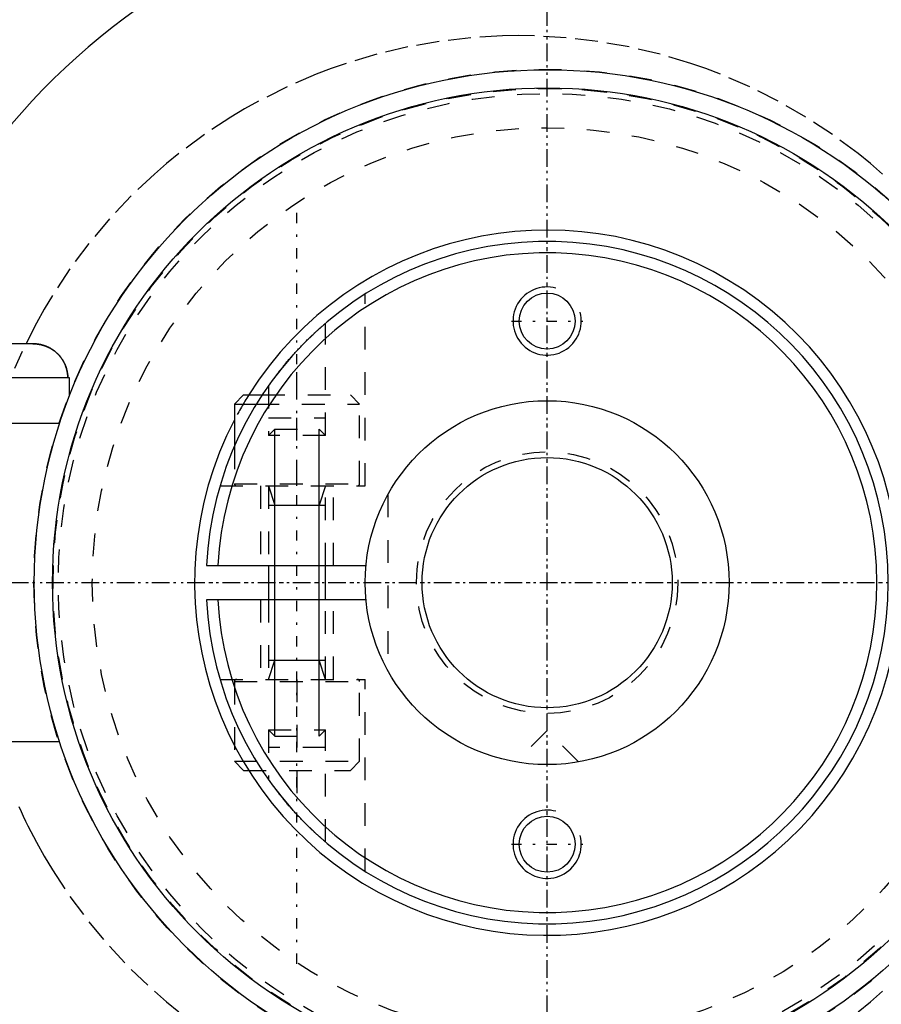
# Model space of a CAD drawing. Extents: x -394 to 140, y -100 to 100.
# Tile 3 of 11: x -373 to -335, y -19 to 25. Entities that reach past the tile are written whole.
import ezdxf

# ---------------------------------------------------------------- set-up
doc = ezdxf.new("R2010")
doc.units = 0
doc.linetypes.add('CENTER', pattern=[1.5, 0.45, -0.5, 0.05, -0.5])
doc.linetypes.add('DASHED', pattern=[2, 1, -1])
for name, color, linetype in [('AM_0', 7, 'CONTINUOUS'), ('AM_10', 7, 'CONTINUOUS'), ('AM_3', 7, 'DASHED'), ('AM_7', 7, 'CENTER')]:
    doc.layers.add(name, color=color, linetype=linetype)

msp = doc.modelspace()

# ---------------------------------------------------------------- linework, layer by layer
at = {"layer": 'AM_0', "color": 7, "linetype": 'CONTINUOUS'}
for p, q in [((-372.61, 10.5), (-375.65, 10.5)), ((-371, 9), (-381.5, 9)), ((-371, 8.216), (-371, 9)), ((-363.35, 8.25), (-363.75, 7.85)), ((-363.35, 8.25), (-362.529, 8.25)), ((-363.75, 7.85), (-363.75, 5.995)), ((-363.75, 7.85), (-362.783, 7.85)), ((-371.436, 7), (-381.5, 7)), ((-371.45, 6.957), (-371.45, 7)), ((-364.981, 0.75), (-357.965, 0.75)), ((-362.25, 0.75), (-362.25, -0.75)), ((-359.75, -0.75), (-359.75, 0.75)), ((-357.965, -0.75), (-364.981, -0.75)), ((-371.45, -7), (-381.05, -7)), ((-371.45, -7), (-371.45, -6.957))]:
    msp.add_line(p, q, dxfattribs=at)
for points in [[(-372.61, 10.5, 0), (-372.599, 10.5, 0), (-372.578, 10.5, 0), (-372.557, 10.499, 0), (-372.546, 10.499, 0), (-372.535, 10.498, 0), (-372.514, 10.497, 0), (-372.492, 10.496, 0), (-372.47, 10.494, 0), (-372.448, 10.492, 0), (-372.425, 10.489, 0), (-372.414, 10.488, 0), (-372.403, 10.486, 0), (-372.381, 10.483, 0), (-372.358, 10.48, 0), (-372.336, 10.476, 0), (-372.314, 10.472, 0), (-372.291, 10.468, 0), (-372.28, 10.465, 0), (-372.269, 10.463, 0), (-372.247, 10.458, 0), (-372.225, 10.453, 0), (-372.214, 10.45, 0), (-372.203, 10.447, 0), (-372.182, 10.441, 0), (-372.16, 10.435, 0), (-372.15, 10.432, 0), (-372.139, 10.428, 0), (-372.118, 10.422, 0), (-372.097, 10.415, 0), (-372.077, 10.407, 0), (-372.057, 10.4, 0), (-372.037, 10.392, 0), (-372.027, 10.388, 0), (-372.018, 10.385, 0), (-371.998, 10.377, 0), (-371.979, 10.368, 0), (-371.959, 10.359, 0), (-371.94, 10.35, 0), (-371.92, 10.341, 0), (-371.91, 10.336, 0), (-371.9, 10.331, 0), (-371.881, 10.321, 0), (-371.861, 10.31, 0), (-371.841, 10.299, 0), (-371.822, 10.288, 0), (-371.803, 10.277, 0), (-371.793, 10.271, 0), (-371.783, 10.265, 0), (-371.764, 10.253, 0), (-371.745, 10.24, 0), (-371.726, 10.227, 0), (-371.708, 10.214, 0), (-371.69, 10.201, 0), (-371.68, 10.194, 0), (-371.671, 10.188, 0), (-371.654, 10.174, 0), (-371.636, 10.16, 0), (-371.619, 10.146, 0), (-371.602, 10.132, 0), (-371.586, 10.118, 0), (-371.577, 10.11, 0), (-371.569, 10.103, 0), (-371.554, 10.089, 0), (-371.538, 10.074, 0), (-371.53, 10.067, 0), (-371.523, 10.059, 0), (-371.508, 10.045, 0), (-371.493, 10.029, 0), (-371.486, 10.022, 0), (-371.479, 10.014, 0), (-371.464, 9.998, 0), (-371.45, 9.982, 0), (-371.435, 9.965, 0), (-371.421, 9.948, 0), (-371.407, 9.931, 0), (-371.4, 9.922, 0), (-371.393, 9.913, 0), (-371.379, 9.896, 0), (-371.366, 9.877, 0), (-371.352, 9.859, 0), (-371.339, 9.84, 0), (-371.327, 9.822, 0), (-371.32, 9.812, 0), (-371.314, 9.803, 0), (-371.302, 9.784, 0), (-371.29, 9.764, 0), (-371.279, 9.745, 0), (-371.268, 9.725, 0), (-371.257, 9.706, 0), (-371.252, 9.696, 0), (-371.247, 9.686, 0), (-371.236, 9.667, 0), (-371.227, 9.647, 0), (-371.217, 9.628, 0), (-371.209, 9.608, 0), (-371.2, 9.589, 0), (-371.196, 9.579, 0), (-371.192, 9.57, 0), (-371.184, 9.55, 0), (-371.176, 9.53, 0), (-371.169, 9.51, 0), (-371.161, 9.49, 0), (-371.154, 9.469, 0), (-371.151, 9.459, 0), (-371.147, 9.448, 0), (-371.141, 9.427, 0), (-371.134, 9.406, 0), (-371.131, 9.395, 0), (-371.128, 9.384, 0), (-371.123, 9.362, 0), (-371.117, 9.34, 0), (-371.115, 9.329, 0), (-371.112, 9.318, 0), (-371.108, 9.296, 0), (-371.103, 9.274, 0), (-371.099, 9.251, 0), (-371.096, 9.229, 0), (-371.092, 9.207, 0), (-371.091, 9.196, 0), (-371.089, 9.184, 0), (-371.087, 9.162, 0), (-371.084, 9.14, 0), (-371.082, 9.118, 0), (-371.081, 9.096, 0), (-371.08, 9.074, 0), (-371.079, 9.064, 0), (-371.079, 9.053, 0), (-371.078, 9.032, 0), (-371.078, 9.01, 0), (-371.078, 9, 0)], [(-371.078, 9, 0), (-371.078, 9.01, 0), (-371.078, 9.032, 0), (-371.079, 9.053, 0), (-371.079, 9.064, 0), (-371.08, 9.074, 0), (-371.081, 9.096, 0), (-371.082, 9.118, 0), (-371.084, 9.14, 0), (-371.087, 9.162, 0), (-371.089, 9.184, 0), (-371.091, 9.196, 0), (-371.092, 9.207, 0), (-371.096, 9.229, 0), (-371.099, 9.251, 0), (-371.103, 9.274, 0), (-371.108, 9.296, 0), (-371.112, 9.318, 0), (-371.115, 9.329, 0), (-371.117, 9.34, 0), (-371.123, 9.362, 0), (-371.128, 9.384, 0), (-371.131, 9.395, 0), (-371.134, 9.406, 0), (-371.141, 9.427, 0), (-371.147, 9.448, 0), (-371.151, 9.459, 0), (-371.154, 9.469, 0), (-371.161, 9.49, 0), (-371.169, 9.51, 0), (-371.176, 9.53, 0), (-371.184, 9.55, 0), (-371.192, 9.57, 0), (-371.196, 9.579, 0), (-371.2, 9.589, 0), (-371.209, 9.608, 0), (-371.217, 9.628, 0), (-371.227, 9.647, 0), (-371.236, 9.667, 0), (-371.247, 9.686, 0), (-371.252, 9.696, 0), (-371.257, 9.706, 0), (-371.268, 9.725, 0), (-371.279, 9.745, 0), (-371.29, 9.764, 0), (-371.302, 9.784, 0), (-371.314, 9.803, 0), (-371.32, 9.812, 0), (-371.327, 9.822, 0), (-371.339, 9.84, 0), (-371.352, 9.859, 0), (-371.366, 9.877, 0), (-371.379, 9.896, 0), (-371.393, 9.913, 0), (-371.4, 9.922, 0), (-371.407, 9.931, 0), (-371.421, 9.948, 0), (-371.435, 9.965, 0), (-371.45, 9.982, 0), (-371.464, 9.998, 0), (-371.479, 10.014, 0), (-371.486, 10.022, 0), (-371.493, 10.029, 0), (-371.508, 10.045, 0), (-371.523, 10.059, 0), (-371.53, 10.067, 0), (-371.538, 10.074, 0), (-371.554, 10.089, 0), (-371.569, 10.103, 0), (-371.577, 10.11, 0), (-371.586, 10.118, 0), (-371.602, 10.132, 0), (-371.619, 10.146, 0), (-371.636, 10.16, 0), (-371.654, 10.174, 0), (-371.671, 10.188, 0), (-371.68, 10.194, 0), (-371.69, 10.201, 0), (-371.708, 10.214, 0), (-371.726, 10.227, 0), (-371.745, 10.24, 0), (-371.764, 10.253, 0), (-371.783, 10.265, 0), (-371.793, 10.271, 0), (-371.803, 10.277, 0), (-371.822, 10.288, 0), (-371.841, 10.299, 0), (-371.861, 10.31, 0), (-371.881, 10.321, 0), (-371.9, 10.331, 0), (-371.91, 10.336, 0), (-371.92, 10.341, 0), (-371.94, 10.35, 0), (-371.959, 10.359, 0), (-371.979, 10.368, 0), (-371.998, 10.377, 0), (-372.018, 10.385, 0), (-372.027, 10.388, 0), (-372.037, 10.392, 0), (-372.057, 10.4, 0), (-372.077, 10.407, 0), (-372.097, 10.415, 0), (-372.118, 10.422, 0), (-372.139, 10.428, 0), (-372.15, 10.432, 0), (-372.16, 10.435, 0), (-372.182, 10.441, 0), (-372.203, 10.447, 0), (-372.214, 10.45, 0), (-372.225, 10.453, 0), (-372.247, 10.458, 0), (-372.269, 10.463, 0), (-372.28, 10.465, 0), (-372.291, 10.468, 0), (-372.314, 10.472, 0), (-372.336, 10.476, 0), (-372.358, 10.48, 0), (-372.381, 10.483, 0), (-372.403, 10.486, 0), (-372.414, 10.488, 0), (-372.425, 10.489, 0), (-372.448, 10.492, 0), (-372.47, 10.494, 0), (-372.492, 10.496, 0), (-372.514, 10.497, 0), (-372.535, 10.498, 0), (-372.546, 10.499, 0), (-372.557, 10.499, 0), (-372.578, 10.5, 0), (-372.599, 10.5, 0), (-372.61, 10.5, 0)], [(-359.75, -11.399, 0), (-359.75, -11.399, 0), (-359.752, -11.398, 0), (-359.755, -11.395, 0), (-359.757, -11.393, 0), (-359.76, -11.391, 0), (-359.766, -11.385, 0), (-359.774, -11.379, 0), (-359.783, -11.37, 0), (-359.794, -11.361, 0), (-359.807, -11.35, 0), (-359.814, -11.344, 0), (-359.821, -11.338, 0), (-359.836, -11.325, 0), (-359.853, -11.31, 0), (-359.871, -11.294, 0), (-359.89, -11.278, 0), (-359.91, -11.26, 0), (-359.921, -11.251, 0), (-359.932, -11.241, 0), (-359.954, -11.222, 0), (-359.977, -11.201, 0), (-359.988, -11.191, 0), (-360, -11.18, 0), (-360.024, -11.158, 0), (-360.049, -11.136, 0), (-360.061, -11.125, 0), (-360.074, -11.114, 0), (-360.099, -11.091, 0), (-360.126, -11.067, 0), (-360.153, -11.042, 0), (-360.18, -11.016, 0), (-360.208, -10.99, 0), (-360.223, -10.977, 0), (-360.237, -10.964, 0), (-360.266, -10.936, 0), (-360.296, -10.908, 0), (-360.326, -10.88, 0), (-360.357, -10.851, 0), (-360.388, -10.821, 0), (-360.403, -10.806, 0), (-360.419, -10.791, 0), (-360.45, -10.761, 0), (-360.482, -10.73, 0), (-360.514, -10.699, 0), (-360.546, -10.667, 0), (-360.578, -10.635, 0), (-360.594, -10.619, 0), (-360.61, -10.603, 0), (-360.642, -10.571, 0), (-360.675, -10.538, 0), (-360.707, -10.505, 0), (-360.739, -10.472, 0), (-360.771, -10.439, 0), (-360.787, -10.423, 0), (-360.803, -10.406, 0), (-360.835, -10.373, 0), (-360.866, -10.34, 0), (-360.897, -10.308, 0), (-360.928, -10.275, 0), (-360.959, -10.242, 0), (-360.974, -10.226, 0), (-360.989, -10.21, 0), (-361.019, -10.178, 0), (-361.049, -10.145, 0), (-361.064, -10.129, 0), (-361.079, -10.112, 0), (-361.109, -10.079, 0), (-361.14, -10.045, 0), (-361.155, -10.029, 0), (-361.17, -10.012, 0), (-361.2, -9.978, 0), (-361.231, -9.943, 0), (-361.261, -9.909, 0), (-361.291, -9.874, 0), (-361.322, -9.84, 0), (-361.337, -9.822, 0), (-361.352, -9.805, 0), (-361.382, -9.77, 0), (-361.412, -9.735, 0), (-361.441, -9.7, 0), (-361.471, -9.665, 0), (-361.5, -9.63, 0), (-361.515, -9.613, 0), (-361.529, -9.596, 0), (-361.558, -9.561, 0), (-361.586, -9.527, 0), (-361.614, -9.492, 0), (-361.642, -9.458, 0), (-361.67, -9.424, 0), (-361.683, -9.408, 0), (-361.697, -9.391, 0), (-361.723, -9.358, 0), (-361.75, -9.325, 0), (-361.775, -9.292, 0), (-361.801, -9.26, 0), (-361.825, -9.228, 0), (-361.838, -9.212, 0), (-361.85, -9.197, 0), (-361.874, -9.166, 0), (-361.897, -9.136, 0), (-361.92, -9.106, 0), (-361.942, -9.077, 0), (-361.964, -9.048, 0), (-361.974, -9.034, 0), (-361.985, -9.02, 0), (-362.006, -8.992, 0), (-362.027, -8.964, 0), (-362.037, -8.95, 0), (-362.047, -8.937, 0), (-362.067, -8.91, 0), (-362.086, -8.884, 0), (-362.096, -8.871, 0), (-362.105, -8.858, 0), (-362.123, -8.834, 0), (-362.139, -8.811, 0), (-362.155, -8.789, 0), (-362.17, -8.768, 0), (-362.184, -8.749, 0), (-362.191, -8.74, 0), (-362.197, -8.731, 0), (-362.208, -8.715, 0), (-362.218, -8.701, 0), (-362.227, -8.689, 0), (-362.235, -8.678, 0), (-362.241, -8.67, 0), (-362.243, -8.666, 0), (-362.245, -8.663, 0), (-362.248, -8.659, 0), (-362.25, -8.657, 0), (-362.25, -8.657, 0)]]:
    msp.add_polyline3d(points, dxfattribs=at)
for centre, radius in [((-350, 0), 22.55), ((-350, 0), 21.75), ((-350, 11.5), 1.229), ((-350, 0), 8), ((-350, 0), 5.5), ((-350, -11.5), 1.229)]:
    msp.add_circle(centre, radius, dxfattribs=at)
for radius, start, end in [(41.645, 74.9953, 285.0047), (42.5, 106.8188, 168.4858), (40.559, 24.5423, 136.7643), (31, 193.0503, 160.2017), (15.5, 152.5107, 147.8418), (15, 182.866, 177.134), (14.5, 182.9649, 177.0351), (42.5, 191.5142, 253.1812), (40.559, 223.2357, 335.4577)]:
    msp.add_arc((-350, 0), radius, start, end, dxfattribs=at)
at = {"layer": 'AM_10', "color": 7, "linetype": 'CONTINUOUS'}
for p, q in [((-361.974, -6.75), (-361.974, 6.75)), ((-360.026, -6.75), (-360.026, 6.75)), ((-362.25, 4.25), (-361.974, 3.4)), ((-359.75, 4.25), (-360.026, 3.4)), ((-362.25, 3.4), (-359.75, 3.4)), ((-362.25, -4.25), (-361.974, -3.4)), ((-362.25, -3.4), (-359.75, -3.4)), ((-359.75, -4.25), (-360.026, -3.4))]:
    msp.add_line(p, q, dxfattribs=at)
for centre in [(-350, 11.5), (-350, -11.5)]:
    msp.add_arc(centre, 1.5, 75, 15, dxfattribs=at)
at = {"layer": 'AM_3', "color": 6, "linetype": 'DASHED'}
for p, q in [((-358, 4.25), (-358, 12.689)), ((-359.75, 6.474), (-359.75, 11.399)), ((-361, 4.25), (-361, 10.198)), ((-362.25, 8.657), (-362.25, 6.474)), ((-362.529, 8.25), (-358.65, 8.25)), ((-358.25, 7.85), (-358.65, 8.25)), ((-362.783, 7.85), (-358.25, 7.85)), ((-358.25, 4.35), (-358.25, 7.85)), ((-362.25, 7.25), (-359.75, 7.25)), ((-361.974, 6.75), (-362.25, 6.474)), ((-361.974, 6.75), (-360.026, 6.75)), ((-359.75, 6.474), (-360.026, 6.75)), ((-359.75, 6.474), (-362.25, 6.474)), ((-363.75, 5.995), (-363.75, 4.35)), ((-363.75, 4.35), (-358.25, 4.35)), ((-364.385, 4.25), (-358, 4.25)), ((-362.6, 4.25), (-362.6, 0.75)), ((-362.25, 4.25), (-362.25, 0.75)), ((-359.75, 0.75), (-359.75, 4.25)), ((-359.4, 0.75), (-359.4, 4.25)), ((-357, 3.873), (-357, -3.873)), ((-362.6, -0.75), (-362.6, -4.25)), ((-362.25, -0.75), (-362.25, -4.25)), ((-359.75, -4.25), (-359.75, -0.75)), ((-359.4, -4.25), (-359.4, -0.75)), ((-364.385, -4.25), (-358, -4.25)), ((-361, -4.25), (-361, -10.198)), ((-358, -12.689), (-358, -4.25)), ((-363.75, -4.35), (-363.75, -7.85)), ((-363.75, -4.35), (-358.25, -4.35)), ((-358.25, -7.85), (-358.25, -4.35)), ((-362.25, -6.474), (-362.25, -8.657)), ((-362.25, -6.474), (-361.974, -6.75)), ((-362.25, -6.474), (-359.75, -6.474)), ((-360.026, -6.75), (-359.75, -6.474)), ((-359.75, -11.399), (-359.75, -6.474)), ((-361.974, -6.75), (-360.026, -6.75)), ((-350, -6.5), (-351.38, -7.88)), ((-348.62, -7.88), (-350, -6.5)), ((-359.75, -7.25), (-362.25, -7.25)), ((-363.75, -7.85), (-363.35, -8.25)), ((-363.75, -7.85), (-358.25, -7.85)), ((-358.65, -8.25), (-358.25, -7.85)), ((-363.35, -8.25), (-358.65, -8.25))]:
    msp.add_line(p, q, dxfattribs=at)
for points in [[(-335.255, 17.963, 0), (-335.785, 18.42, 0), (-336.328, 18.862, 0), (-337.452, 19.697, 0), (-338.622, 20.466, 0), (-339.835, 21.165, 0), (-341.087, 21.793, 0), (-342.373, 22.347, 0), (-343.028, 22.596, 0), (-343.689, 22.825, 0), (-345.031, 23.227, 0), (-346.394, 23.549, 0), (-347.773, 23.792, 0), (-349.165, 23.954, 0), (-350.563, 24.036, 0), (-351.263, 24.046, 0), (-351.964, 24.036, 0), (-353.362, 23.954, 0), (-354.753, 23.792, 0), (-356.132, 23.549, 0), (-357.495, 23.227, 0), (-358.837, 22.825, 0), (-359.499, 22.596, 0), (-360.153, 22.347, 0), (-361.439, 21.793, 0), (-362.691, 21.165, 0), (-363.303, 20.824, 0), (-363.904, 20.466, 0), (-365.074, 19.697, 0), (-366.198, 18.862, 0), (-366.741, 18.42, 0), (-367.271, 17.963, 0), (-368.29, 17.003, 0), (-369.251, 15.986, 0), (-370.151, 14.914, 0), (-370.988, 13.792, 0), (-371.757, 12.624, 0), (-372.116, 12.023, 0), (-372.458, 11.412, 0), (-373.086, 10.162, 0), (-373.419, 9.417, 0)], [(-362.25, 8.657, 0), (-362.25, 8.657, 0), (-362.248, 8.659, 0), (-362.245, 8.663, 0), (-362.243, 8.666, 0), (-362.241, 8.67, 0), (-362.235, 8.678, 0), (-362.227, 8.689, 0), (-362.218, 8.701, 0), (-362.208, 8.715, 0), (-362.197, 8.731, 0), (-362.191, 8.74, 0), (-362.184, 8.749, 0), (-362.17, 8.768, 0), (-362.155, 8.789, 0), (-362.139, 8.811, 0), (-362.123, 8.834, 0), (-362.105, 8.858, 0), (-362.096, 8.871, 0), (-362.086, 8.884, 0), (-362.067, 8.91, 0), (-362.047, 8.937, 0), (-362.037, 8.95, 0), (-362.027, 8.964, 0), (-362.006, 8.992, 0), (-361.985, 9.02, 0), (-361.974, 9.034, 0), (-361.964, 9.048, 0), (-361.942, 9.077, 0), (-361.92, 9.106, 0), (-361.897, 9.136, 0), (-361.874, 9.166, 0), (-361.85, 9.197, 0), (-361.838, 9.212, 0), (-361.825, 9.228, 0), (-361.801, 9.26, 0), (-361.775, 9.292, 0), (-361.75, 9.325, 0), (-361.723, 9.358, 0), (-361.697, 9.391, 0), (-361.683, 9.408, 0), (-361.67, 9.424, 0), (-361.642, 9.458, 0), (-361.614, 9.492, 0), (-361.586, 9.527, 0), (-361.558, 9.561, 0), (-361.529, 9.596, 0), (-361.515, 9.613, 0), (-361.5, 9.63, 0), (-361.471, 9.665, 0), (-361.441, 9.7, 0), (-361.412, 9.735, 0), (-361.382, 9.77, 0), (-361.352, 9.805, 0), (-361.337, 9.822, 0), (-361.322, 9.84, 0), (-361.291, 9.874, 0), (-361.261, 9.909, 0), (-361.231, 9.943, 0), (-361.2, 9.978, 0), (-361.17, 10.012, 0), (-361.155, 10.029, 0), (-361.14, 10.045, 0), (-361.109, 10.079, 0), (-361.079, 10.112, 0), (-361.064, 10.129, 0), (-361.049, 10.145, 0), (-361.019, 10.178, 0), (-360.989, 10.21, 0), (-360.974, 10.226, 0), (-360.959, 10.242, 0), (-360.928, 10.275, 0), (-360.897, 10.308, 0), (-360.866, 10.34, 0), (-360.835, 10.373, 0), (-360.803, 10.406, 0), (-360.787, 10.423, 0), (-360.771, 10.439, 0), (-360.739, 10.472, 0), (-360.707, 10.505, 0), (-360.675, 10.538, 0), (-360.642, 10.571, 0), (-360.61, 10.603, 0), (-360.594, 10.619, 0), (-360.578, 10.635, 0), (-360.546, 10.667, 0), (-360.514, 10.699, 0), (-360.482, 10.73, 0), (-360.45, 10.761, 0), (-360.419, 10.791, 0), (-360.403, 10.806, 0), (-360.388, 10.821, 0), (-360.357, 10.851, 0), (-360.326, 10.88, 0), (-360.296, 10.908, 0), (-360.266, 10.936, 0), (-360.237, 10.964, 0), (-360.223, 10.977, 0), (-360.208, 10.99, 0), (-360.18, 11.016, 0), (-360.153, 11.042, 0), (-360.126, 11.067, 0), (-360.099, 11.091, 0), (-360.074, 11.114, 0), (-360.061, 11.125, 0), (-360.049, 11.136, 0), (-360.024, 11.158, 0), (-360, 11.18, 0), (-359.988, 11.191, 0), (-359.977, 11.201, 0), (-359.954, 11.222, 0), (-359.932, 11.241, 0), (-359.921, 11.251, 0), (-359.91, 11.26, 0), (-359.89, 11.278, 0), (-359.871, 11.294, 0), (-359.853, 11.31, 0), (-359.836, 11.325, 0), (-359.821, 11.338, 0), (-359.814, 11.344, 0), (-359.807, 11.35, 0), (-359.794, 11.361, 0), (-359.783, 11.37, 0), (-359.774, 11.379, 0), (-359.766, 11.385, 0), (-359.76, 11.391, 0), (-359.757, 11.393, 0), (-359.755, 11.395, 0), (-359.752, 11.398, 0), (-359.75, 11.399, 0), (-359.75, 11.399, 0)], [(-372.61, 10.5, 0), (-372.599, 10.5, 0), (-372.578, 10.5, 0), (-372.557, 10.499, 0), (-372.546, 10.499, 0), (-372.535, 10.498, 0), (-372.514, 10.497, 0), (-372.492, 10.496, 0), (-372.47, 10.494, 0), (-372.448, 10.492, 0), (-372.425, 10.489, 0), (-372.414, 10.488, 0), (-372.403, 10.486, 0), (-372.381, 10.483, 0), (-372.358, 10.48, 0), (-372.336, 10.476, 0), (-372.314, 10.472, 0), (-372.291, 10.468, 0), (-372.28, 10.465, 0), (-372.269, 10.463, 0), (-372.247, 10.458, 0), (-372.225, 10.453, 0), (-372.214, 10.45, 0), (-372.203, 10.447, 0), (-372.182, 10.441, 0), (-372.16, 10.435, 0), (-372.15, 10.432, 0), (-372.139, 10.428, 0), (-372.118, 10.422, 0), (-372.097, 10.415, 0), (-372.077, 10.407, 0), (-372.057, 10.4, 0), (-372.037, 10.392, 0), (-372.027, 10.388, 0), (-372.018, 10.385, 0), (-371.998, 10.377, 0), (-371.979, 10.368, 0), (-371.959, 10.359, 0), (-371.94, 10.35, 0), (-371.92, 10.341, 0), (-371.91, 10.336, 0), (-371.9, 10.331, 0), (-371.881, 10.321, 0), (-371.861, 10.31, 0), (-371.841, 10.299, 0), (-371.822, 10.288, 0), (-371.803, 10.277, 0), (-371.793, 10.271, 0), (-371.783, 10.265, 0), (-371.764, 10.253, 0), (-371.745, 10.24, 0), (-371.726, 10.227, 0), (-371.708, 10.214, 0), (-371.69, 10.201, 0), (-371.68, 10.194, 0), (-371.671, 10.188, 0), (-371.654, 10.174, 0), (-371.636, 10.16, 0), (-371.619, 10.146, 0), (-371.602, 10.132, 0), (-371.586, 10.118, 0), (-371.577, 10.11, 0), (-371.569, 10.103, 0), (-371.554, 10.089, 0), (-371.538, 10.074, 0), (-371.53, 10.067, 0), (-371.523, 10.059, 0), (-371.508, 10.045, 0), (-371.493, 10.029, 0), (-371.486, 10.022, 0), (-371.479, 10.014, 0), (-371.464, 9.998, 0), (-371.45, 9.982, 0), (-371.435, 9.965, 0), (-371.421, 9.948, 0), (-371.407, 9.931, 0), (-371.4, 9.922, 0), (-371.393, 9.913, 0), (-371.379, 9.896, 0), (-371.366, 9.877, 0), (-371.352, 9.859, 0), (-371.339, 9.84, 0), (-371.327, 9.822, 0), (-371.32, 9.812, 0), (-371.314, 9.803, 0), (-371.302, 9.784, 0), (-371.29, 9.764, 0), (-371.279, 9.745, 0), (-371.268, 9.725, 0), (-371.257, 9.706, 0), (-371.252, 9.696, 0), (-371.247, 9.686, 0), (-371.236, 9.667, 0), (-371.227, 9.647, 0), (-371.217, 9.628, 0), (-371.209, 9.608, 0), (-371.2, 9.589, 0), (-371.196, 9.579, 0), (-371.192, 9.57, 0), (-371.184, 9.55, 0), (-371.176, 9.53, 0), (-371.169, 9.51, 0), (-371.161, 9.49, 0), (-371.154, 9.469, 0), (-371.151, 9.459, 0), (-371.147, 9.448, 0), (-371.141, 9.427, 0), (-371.134, 9.406, 0), (-371.131, 9.395, 0), (-371.128, 9.384, 0), (-371.123, 9.362, 0), (-371.117, 9.34, 0), (-371.115, 9.329, 0), (-371.112, 9.318, 0), (-371.108, 9.296, 0), (-371.103, 9.274, 0), (-371.099, 9.251, 0), (-371.096, 9.229, 0), (-371.092, 9.207, 0), (-371.091, 9.196, 0), (-371.089, 9.184, 0), (-371.087, 9.162, 0), (-371.084, 9.14, 0), (-371.082, 9.118, 0), (-371.081, 9.096, 0), (-371.08, 9.074, 0), (-371.079, 9.064, 0), (-371.079, 9.053, 0), (-371.078, 9.032, 0), (-371.078, 9.01, 0), (-371.078, 9, 0)], [(-372.464, 10.493, 0), (-372.489, 10.495, 0), (-372.538, 10.498, 0), (-372.586, 10.5, 0), (-372.61, 10.5, 0)], [(-372.61, 10.5, 0), (-372.599, 10.5, 0), (-372.578, 10.5, 0), (-372.557, 10.499, 0), (-372.546, 10.499, 0), (-372.535, 10.498, 0), (-372.514, 10.497, 0), (-372.492, 10.496, 0), (-372.47, 10.494, 0), (-372.448, 10.492, 0), (-372.425, 10.489, 0), (-372.414, 10.488, 0), (-372.403, 10.486, 0), (-372.381, 10.483, 0), (-372.358, 10.48, 0), (-372.336, 10.476, 0), (-372.314, 10.472, 0), (-372.291, 10.468, 0), (-372.28, 10.465, 0), (-372.269, 10.463, 0), (-372.247, 10.458, 0), (-372.225, 10.453, 0), (-372.214, 10.45, 0), (-372.203, 10.447, 0), (-372.182, 10.441, 0), (-372.16, 10.435, 0), (-372.15, 10.432, 0), (-372.139, 10.428, 0), (-372.118, 10.422, 0), (-372.097, 10.415, 0), (-372.077, 10.407, 0), (-372.057, 10.4, 0), (-372.037, 10.392, 0), (-372.027, 10.388, 0), (-372.018, 10.385, 0), (-371.998, 10.377, 0), (-371.979, 10.368, 0), (-371.959, 10.359, 0), (-371.94, 10.35, 0), (-371.92, 10.341, 0), (-371.91, 10.336, 0), (-371.9, 10.331, 0), (-371.881, 10.321, 0), (-371.861, 10.31, 0), (-371.841, 10.299, 0), (-371.822, 10.288, 0), (-371.803, 10.277, 0), (-371.793, 10.271, 0), (-371.783, 10.265, 0), (-371.764, 10.253, 0), (-371.745, 10.24, 0), (-371.726, 10.227, 0), (-371.708, 10.214, 0), (-371.69, 10.201, 0), (-371.68, 10.194, 0), (-371.671, 10.188, 0), (-371.654, 10.174, 0), (-371.636, 10.16, 0), (-371.619, 10.146, 0), (-371.602, 10.132, 0), (-371.586, 10.118, 0), (-371.577, 10.11, 0), (-371.569, 10.103, 0), (-371.554, 10.089, 0), (-371.538, 10.074, 0), (-371.53, 10.067, 0), (-371.523, 10.059, 0), (-371.508, 10.045, 0), (-371.493, 10.029, 0), (-371.486, 10.022, 0), (-371.479, 10.014, 0), (-371.464, 9.998, 0), (-371.45, 9.982, 0), (-371.435, 9.965, 0), (-371.421, 9.948, 0), (-371.407, 9.931, 0), (-371.4, 9.922, 0), (-371.393, 9.913, 0), (-371.379, 9.896, 0), (-371.366, 9.877, 0), (-371.352, 9.859, 0), (-371.339, 9.84, 0), (-371.327, 9.822, 0), (-371.32, 9.812, 0), (-371.314, 9.803, 0), (-371.302, 9.784, 0), (-371.29, 9.764, 0), (-371.279, 9.745, 0), (-371.268, 9.725, 0), (-371.257, 9.706, 0), (-371.252, 9.696, 0), (-371.247, 9.686, 0), (-371.236, 9.667, 0), (-371.227, 9.647, 0), (-371.217, 9.628, 0), (-371.209, 9.608, 0), (-371.2, 9.589, 0), (-371.196, 9.579, 0), (-371.192, 9.57, 0), (-371.184, 9.55, 0), (-371.176, 9.53, 0), (-371.169, 9.51, 0), (-371.161, 9.49, 0), (-371.154, 9.469, 0), (-371.151, 9.459, 0), (-371.147, 9.448, 0), (-371.141, 9.427, 0), (-371.134, 9.406, 0), (-371.131, 9.395, 0), (-371.128, 9.384, 0), (-371.123, 9.362, 0), (-371.117, 9.34, 0), (-371.115, 9.329, 0), (-371.112, 9.318, 0), (-371.108, 9.296, 0), (-371.103, 9.274, 0), (-371.099, 9.251, 0), (-371.096, 9.229, 0), (-371.092, 9.207, 0), (-371.091, 9.196, 0), (-371.089, 9.184, 0), (-371.087, 9.162, 0), (-371.084, 9.14, 0), (-371.082, 9.118, 0), (-371.081, 9.096, 0), (-371.08, 9.074, 0), (-371.079, 9.064, 0), (-371.079, 9.053, 0), (-371.078, 9.032, 0), (-371.078, 9.01, 0), (-371.078, 9, 0)], [(-371.078, 9, 0), (-371.078, 9.01, 0), (-371.078, 9.032, 0), (-371.079, 9.053, 0), (-371.079, 9.064, 0), (-371.08, 9.074, 0), (-371.081, 9.096, 0), (-371.082, 9.118, 0), (-371.084, 9.14, 0), (-371.087, 9.162, 0), (-371.089, 9.184, 0), (-371.091, 9.196, 0), (-371.092, 9.207, 0), (-371.096, 9.229, 0), (-371.099, 9.251, 0), (-371.103, 9.274, 0), (-371.108, 9.296, 0), (-371.112, 9.318, 0), (-371.115, 9.329, 0), (-371.117, 9.34, 0), (-371.123, 9.362, 0), (-371.128, 9.384, 0), (-371.131, 9.395, 0), (-371.134, 9.406, 0), (-371.141, 9.427, 0), (-371.147, 9.448, 0), (-371.151, 9.459, 0), (-371.154, 9.469, 0), (-371.161, 9.49, 0), (-371.169, 9.51, 0), (-371.176, 9.53, 0), (-371.184, 9.55, 0), (-371.192, 9.57, 0), (-371.196, 9.579, 0), (-371.2, 9.589, 0), (-371.209, 9.608, 0), (-371.217, 9.628, 0), (-371.227, 9.647, 0), (-371.236, 9.667, 0), (-371.247, 9.686, 0), (-371.252, 9.696, 0), (-371.257, 9.706, 0), (-371.268, 9.725, 0), (-371.279, 9.745, 0), (-371.29, 9.764, 0), (-371.302, 9.784, 0), (-371.314, 9.803, 0), (-371.32, 9.812, 0), (-371.327, 9.822, 0), (-371.339, 9.84, 0), (-371.352, 9.859, 0), (-371.366, 9.877, 0), (-371.379, 9.896, 0), (-371.393, 9.913, 0), (-371.4, 9.922, 0), (-371.407, 9.931, 0), (-371.421, 9.948, 0), (-371.435, 9.965, 0), (-371.45, 9.982, 0), (-371.464, 9.998, 0), (-371.479, 10.014, 0), (-371.486, 10.022, 0), (-371.493, 10.029, 0), (-371.508, 10.045, 0), (-371.523, 10.059, 0), (-371.53, 10.067, 0), (-371.538, 10.074, 0), (-371.554, 10.089, 0), (-371.569, 10.103, 0), (-371.577, 10.11, 0), (-371.586, 10.118, 0), (-371.602, 10.132, 0), (-371.619, 10.146, 0), (-371.636, 10.16, 0), (-371.654, 10.174, 0), (-371.671, 10.188, 0), (-371.68, 10.194, 0), (-371.69, 10.201, 0), (-371.708, 10.214, 0), (-371.726, 10.227, 0), (-371.745, 10.24, 0), (-371.764, 10.253, 0), (-371.783, 10.265, 0), (-371.793, 10.271, 0), (-371.803, 10.277, 0), (-371.822, 10.288, 0), (-371.841, 10.299, 0), (-371.861, 10.31, 0), (-371.881, 10.321, 0), (-371.9, 10.331, 0), (-371.91, 10.336, 0), (-371.92, 10.341, 0), (-371.94, 10.35, 0), (-371.959, 10.359, 0), (-371.979, 10.368, 0), (-371.998, 10.377, 0), (-372.018, 10.385, 0), (-372.027, 10.388, 0), (-372.037, 10.392, 0), (-372.057, 10.4, 0), (-372.077, 10.407, 0), (-372.097, 10.415, 0), (-372.118, 10.422, 0), (-372.139, 10.428, 0), (-372.15, 10.432, 0), (-372.16, 10.435, 0), (-372.182, 10.441, 0), (-372.203, 10.447, 0), (-372.214, 10.45, 0), (-372.225, 10.453, 0), (-372.247, 10.458, 0), (-372.269, 10.463, 0), (-372.28, 10.465, 0), (-372.291, 10.468, 0), (-372.314, 10.472, 0), (-372.336, 10.476, 0), (-372.358, 10.48, 0), (-372.381, 10.483, 0), (-372.403, 10.486, 0), (-372.414, 10.488, 0), (-372.425, 10.489, 0), (-372.448, 10.492, 0), (-372.47, 10.494, 0), (-372.492, 10.496, 0), (-372.514, 10.497, 0), (-372.535, 10.498, 0), (-372.546, 10.499, 0), (-372.557, 10.499, 0), (-372.578, 10.5, 0), (-372.599, 10.5, 0), (-372.61, 10.5, 0)], [(-372.61, 10.5, 0), (-372.599, 10.5, 0), (-372.578, 10.5, 0), (-372.557, 10.499, 0), (-372.546, 10.499, 0), (-372.535, 10.498, 0), (-372.514, 10.497, 0), (-372.492, 10.496, 0), (-372.47, 10.494, 0), (-372.448, 10.492, 0), (-372.425, 10.489, 0), (-372.414, 10.488, 0), (-372.403, 10.486, 0), (-372.381, 10.483, 0), (-372.358, 10.48, 0), (-372.336, 10.476, 0), (-372.314, 10.472, 0), (-372.291, 10.468, 0), (-372.28, 10.465, 0), (-372.269, 10.463, 0), (-372.247, 10.458, 0), (-372.225, 10.453, 0), (-372.214, 10.45, 0), (-372.203, 10.447, 0), (-372.182, 10.441, 0), (-372.16, 10.435, 0), (-372.15, 10.432, 0), (-372.139, 10.428, 0), (-372.118, 10.422, 0), (-372.097, 10.415, 0), (-372.077, 10.407, 0), (-372.057, 10.4, 0), (-372.037, 10.392, 0), (-372.027, 10.388, 0), (-372.018, 10.385, 0), (-371.998, 10.377, 0), (-371.979, 10.368, 0), (-371.959, 10.359, 0), (-371.94, 10.35, 0), (-371.92, 10.341, 0), (-371.91, 10.336, 0), (-371.9, 10.331, 0), (-371.881, 10.321, 0), (-371.861, 10.31, 0), (-371.841, 10.299, 0), (-371.822, 10.288, 0), (-371.803, 10.277, 0), (-371.793, 10.271, 0), (-371.783, 10.265, 0), (-371.764, 10.253, 0), (-371.745, 10.24, 0), (-371.726, 10.227, 0), (-371.708, 10.214, 0), (-371.69, 10.201, 0), (-371.68, 10.194, 0), (-371.671, 10.188, 0), (-371.654, 10.174, 0), (-371.636, 10.16, 0), (-371.619, 10.146, 0), (-371.602, 10.132, 0), (-371.586, 10.118, 0), (-371.577, 10.11, 0), (-371.569, 10.103, 0), (-371.554, 10.089, 0), (-371.538, 10.074, 0), (-371.53, 10.067, 0), (-371.523, 10.059, 0), (-371.508, 10.045, 0), (-371.493, 10.029, 0), (-371.486, 10.022, 0), (-371.479, 10.014, 0), (-371.464, 9.998, 0), (-371.45, 9.982, 0), (-371.435, 9.965, 0), (-371.421, 9.948, 0), (-371.407, 9.931, 0), (-371.4, 9.922, 0), (-371.393, 9.913, 0), (-371.379, 9.896, 0), (-371.366, 9.877, 0), (-371.352, 9.859, 0), (-371.339, 9.84, 0), (-371.327, 9.822, 0), (-371.32, 9.812, 0), (-371.314, 9.803, 0), (-371.302, 9.784, 0), (-371.29, 9.764, 0), (-371.279, 9.745, 0), (-371.268, 9.725, 0), (-371.257, 9.706, 0), (-371.252, 9.696, 0), (-371.247, 9.686, 0), (-371.236, 9.667, 0), (-371.227, 9.647, 0), (-371.217, 9.628, 0), (-371.209, 9.608, 0), (-371.2, 9.589, 0), (-371.196, 9.579, 0), (-371.192, 9.57, 0), (-371.184, 9.55, 0), (-371.176, 9.53, 0), (-371.169, 9.51, 0), (-371.161, 9.49, 0), (-371.154, 9.469, 0), (-371.151, 9.459, 0), (-371.147, 9.448, 0), (-371.141, 9.427, 0), (-371.134, 9.406, 0), (-371.131, 9.395, 0), (-371.128, 9.384, 0), (-371.123, 9.362, 0), (-371.117, 9.34, 0), (-371.115, 9.329, 0), (-371.112, 9.318, 0), (-371.108, 9.296, 0), (-371.103, 9.274, 0), (-371.099, 9.251, 0), (-371.096, 9.229, 0), (-371.092, 9.207, 0), (-371.091, 9.196, 0), (-371.089, 9.184, 0), (-371.087, 9.162, 0), (-371.084, 9.14, 0), (-371.082, 9.118, 0), (-371.081, 9.096, 0), (-371.08, 9.074, 0), (-371.079, 9.064, 0), (-371.079, 9.053, 0), (-371.078, 9.032, 0), (-371.078, 9.01, 0), (-371.078, 9, 0)], [(-372.464, 10.493, 0), (-372.489, 10.495, 0), (-372.538, 10.498, 0), (-372.586, 10.5, 0), (-372.61, 10.5, 0)], [(-371.078, 9, 0), (-371.078, 9.01, 0), (-371.078, 9.03, 0), (-371.079, 9.049, 0), (-371.079, 9.06, 0), (-371.079, 9.07, 0), (-371.08, 9.09, 0), (-371.082, 9.11, 0), (-371.084, 9.131, 0), (-371.086, 9.152, 0), (-371.088, 9.173, 0), (-371.089, 9.183, 0), (-371.09, 9.193, 0), (-371.093, 9.214, 0), (-371.097, 9.235, 0), (-371.1, 9.256, 0), (-371.104, 9.277, 0), (-371.108, 9.298, 0), (-371.11, 9.308, 0), (-371.113, 9.319, 0), (-371.117, 9.339, 0), (-371.122, 9.36, 0), (-371.125, 9.37, 0), (-371.128, 9.381, 0), (-371.133, 9.401, 0), (-371.139, 9.421, 0), (-371.142, 9.431, 0), (-371.145, 9.441, 0), (-371.151, 9.461, 0), (-371.158, 9.48, 0), (-371.165, 9.499, 0), (-371.172, 9.518, 0), (-371.179, 9.537, 0), (-371.182, 9.546, 0), (-371.186, 9.556, 0), (-371.194, 9.574, 0), (-371.201, 9.592, 0), (-371.209, 9.61, 0), (-371.218, 9.628, 0), (-371.226, 9.647, 0), (-371.231, 9.656, 0), (-371.236, 9.665, 0), (-371.245, 9.683, 0), (-371.255, 9.702, 0), (-371.265, 9.72, 0), (-371.275, 9.738, 0), (-371.286, 9.756, 0), (-371.291, 9.766, 0), (-371.297, 9.775, 0), (-371.308, 9.793, 0), (-371.319, 9.81, 0), (-371.331, 9.828, 0), (-371.343, 9.846, 0), (-371.355, 9.863, 0), (-371.361, 9.872, 0), (-371.368, 9.88, 0), (-371.38, 9.897, 0), (-371.393, 9.914, 0), (-371.406, 9.93, 0), (-371.42, 9.947, 0), (-371.433, 9.963, 0), (-371.44, 9.97, 0), (-371.446, 9.978, 0), (-371.46, 9.993, 0), (-371.474, 10.009, 0), (-371.481, 10.016, 0), (-371.487, 10.023, 0), (-371.501, 10.038, 0), (-371.515, 10.052, 0), (-371.522, 10.058, 0), (-371.529, 10.065, 0), (-371.543, 10.079, 0), (-371.558, 10.093, 0), (-371.573, 10.106, 0), (-371.588, 10.12, 0), (-371.604, 10.133, 0), (-371.612, 10.14, 0), (-371.619, 10.147, 0), (-371.636, 10.16, 0), (-371.652, 10.173, 0), (-371.669, 10.186, 0), (-371.686, 10.198, 0), (-371.703, 10.211, 0), (-371.711, 10.217, 0), (-371.72, 10.223, 0), (-371.738, 10.235, 0), (-371.755, 10.247, 0), (-371.773, 10.258, 0), (-371.791, 10.27, 0), (-371.809, 10.281, 0), (-371.818, 10.286, 0), (-371.827, 10.291, 0), (-371.846, 10.302, 0), (-371.864, 10.312, 0), (-371.883, 10.322, 0), (-371.901, 10.331, 0), (-371.919, 10.341, 0), (-371.929, 10.345, 0), (-371.938, 10.349, 0), (-371.956, 10.358, 0), (-371.975, 10.366, 0), (-371.993, 10.374, 0), (-372.011, 10.382, 0), (-372.029, 10.389, 0), (-372.038, 10.393, 0), (-372.048, 10.396, 0), (-372.066, 10.403, 0), (-372.085, 10.41, 0), (-372.095, 10.414, 0), (-372.105, 10.417, 0), (-372.124, 10.423, 0), (-372.144, 10.43, 0), (-372.154, 10.433, 0), (-372.164, 10.436, 0), (-372.184, 10.442, 0), (-372.204, 10.447, 0), (-372.225, 10.452, 0), (-372.245, 10.457, 0), (-372.266, 10.462, 0), (-372.276, 10.464, 0), (-372.287, 10.467, 0), (-372.307, 10.471, 0), (-372.328, 10.475, 0), (-372.349, 10.478, 0), (-372.37, 10.482, 0), (-372.391, 10.485, 0), (-372.402, 10.486, 0), (-372.412, 10.488, 0), (-372.433, 10.49, 0), (-372.454, 10.492, 0), (-372.464, 10.493, 0)], [(-371.078, 9, 0), (-371.078, 9.01, 0), (-371.078, 9.03, 0), (-371.079, 9.049, 0), (-371.079, 9.06, 0), (-371.079, 9.07, 0), (-371.08, 9.09, 0), (-371.082, 9.11, 0), (-371.084, 9.131, 0), (-371.086, 9.152, 0), (-371.088, 9.173, 0), (-371.089, 9.183, 0), (-371.09, 9.193, 0), (-371.093, 9.214, 0), (-371.097, 9.235, 0), (-371.1, 9.256, 0), (-371.104, 9.277, 0), (-371.108, 9.298, 0), (-371.11, 9.308, 0), (-371.113, 9.319, 0), (-371.117, 9.339, 0), (-371.122, 9.36, 0), (-371.125, 9.37, 0), (-371.128, 9.381, 0), (-371.133, 9.401, 0), (-371.139, 9.421, 0), (-371.142, 9.431, 0), (-371.145, 9.441, 0), (-371.151, 9.461, 0), (-371.158, 9.48, 0), (-371.165, 9.499, 0), (-371.172, 9.518, 0), (-371.179, 9.537, 0), (-371.182, 9.546, 0), (-371.186, 9.556, 0), (-371.194, 9.574, 0), (-371.201, 9.592, 0), (-371.209, 9.61, 0), (-371.218, 9.628, 0), (-371.226, 9.647, 0), (-371.231, 9.656, 0), (-371.236, 9.665, 0), (-371.245, 9.683, 0), (-371.255, 9.702, 0), (-371.265, 9.72, 0), (-371.275, 9.738, 0), (-371.286, 9.756, 0), (-371.291, 9.766, 0), (-371.297, 9.775, 0), (-371.308, 9.793, 0), (-371.319, 9.81, 0), (-371.331, 9.828, 0), (-371.343, 9.846, 0), (-371.355, 9.863, 0), (-371.361, 9.872, 0), (-371.368, 9.88, 0), (-371.38, 9.897, 0), (-371.393, 9.914, 0), (-371.406, 9.93, 0), (-371.42, 9.947, 0), (-371.433, 9.963, 0), (-371.44, 9.97, 0), (-371.446, 9.978, 0), (-371.46, 9.993, 0), (-371.474, 10.009, 0), (-371.481, 10.016, 0), (-371.487, 10.023, 0), (-371.501, 10.038, 0), (-371.515, 10.052, 0), (-371.522, 10.058, 0), (-371.529, 10.065, 0), (-371.543, 10.079, 0), (-371.558, 10.093, 0), (-371.573, 10.106, 0), (-371.588, 10.12, 0), (-371.604, 10.133, 0), (-371.612, 10.14, 0), (-371.619, 10.147, 0), (-371.636, 10.16, 0), (-371.652, 10.173, 0), (-371.669, 10.186, 0), (-371.686, 10.198, 0), (-371.703, 10.211, 0), (-371.711, 10.217, 0), (-371.72, 10.223, 0), (-371.738, 10.235, 0), (-371.755, 10.247, 0), (-371.773, 10.258, 0), (-371.791, 10.27, 0), (-371.809, 10.281, 0), (-371.818, 10.286, 0), (-371.827, 10.291, 0), (-371.846, 10.302, 0), (-371.864, 10.312, 0), (-371.883, 10.322, 0), (-371.901, 10.331, 0), (-371.919, 10.341, 0), (-371.929, 10.345, 0), (-371.938, 10.349, 0), (-371.956, 10.358, 0), (-371.975, 10.366, 0), (-371.993, 10.374, 0), (-372.011, 10.382, 0), (-372.029, 10.389, 0), (-372.038, 10.393, 0), (-372.048, 10.396, 0), (-372.066, 10.403, 0), (-372.085, 10.41, 0), (-372.095, 10.414, 0), (-372.105, 10.417, 0), (-372.124, 10.423, 0), (-372.144, 10.43, 0), (-372.154, 10.433, 0), (-372.164, 10.436, 0), (-372.184, 10.442, 0), (-372.204, 10.447, 0), (-372.225, 10.452, 0), (-372.245, 10.457, 0), (-372.266, 10.462, 0), (-372.276, 10.464, 0), (-372.287, 10.467, 0), (-372.307, 10.471, 0), (-372.328, 10.475, 0), (-372.349, 10.478, 0), (-372.37, 10.482, 0), (-372.391, 10.485, 0), (-372.402, 10.486, 0), (-372.412, 10.488, 0), (-372.433, 10.49, 0), (-372.454, 10.492, 0), (-372.464, 10.493, 0)], [(-373.232, -9.844, 0), (-373.135, -10.057, 0), (-373.086, -10.162, 0), (-373.037, -10.268, 0), (-372.936, -10.478, 0), (-372.833, -10.688, 0), (-372.458, -11.412, 0), (-372.116, -12.023, 0), (-371.757, -12.624, 0), (-370.988, -13.792, 0), (-370.151, -14.914, 0), (-369.251, -15.986, 0), (-368.29, -17.003, 0), (-367.271, -17.963, 0), (-366.741, -18.42, 0), (-366.198, -18.862, 0)], [(-336.328, -18.862, 0), (-335.785, -18.42, 0), (-335.255, -17.963, 0)]]:
    msp.add_polyline3d(points, dxfattribs=at)
for radius in [22.57, 21.744, 21.724, 21.5, 20, 5.75]:
    msp.add_circle((-350, 0), radius, dxfattribs=at)
for centre, radius, start, end in [((-350, 0), 15.5, 147.8418, 152.5107), ((-363.65, 4.35), 0.1, 180, 270), ((-358.35, 4.35), 0.1, 270, 0), ((-363.65, -4.35), 0.1, 90, 180), ((-358.35, -4.35), 0.1, 0, 90)]:
    msp.add_arc(centre, radius, start, end, dxfattribs=at)
at = {"layer": 'AM_7', "color": 4, "linetype": 'CENTER'}
for p, q in [((-350, -43.727), (-350, 43.727)), ((-350, -32.55), (-350, 32.55)), ((-361, -16.75), (-361, 16.75)), ((-350, -15.75), (-350, 15.75)), ((-351.575, 11.5), (-348.425, 11.5)), ((-365.75, 0), (-334.25, 0)), ((-393.727, 0), (-306.273, 0)), ((-382.55, 0), (-317.45, 0)), ((-351.575, -11.5), (-348.425, -11.5))]:
    msp.add_line(p, q, dxfattribs=at)

doc.saveas('drawing.dxf')
